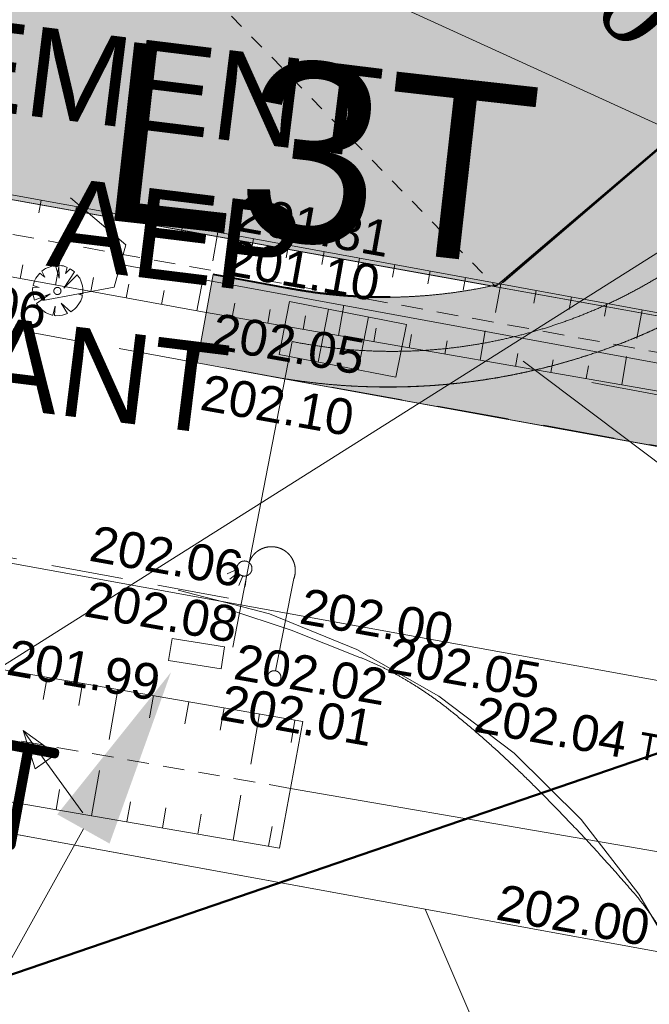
# Model space of a CAD drawing. Header units: millimetres. Extents: x -446952 to 537903, y -185749 to 168493.
# Tile 17 of 155: x -150984 to -133461, y -96599 to -69176. Entities that reach past the tile are written whole.
import ezdxf
from ezdxf.xclip import XClip

# ---------------------------------------------------------------- set-up
doc = ezdxf.new("R2010")
doc.units = ezdxf.units.MM
doc.header["$MEASUREMENT"] = 0
doc.header["$XCLIPFRAME"] = 0
for name, pattern in [('AXES', [101600, 63500, -12700, 12700, -12700]), ('CACHE2', [9525, 6350, -3175]), ('CHEMIN', [3000, 2000, -1000]), ('FOSSE', [1000, 600, -400]), ('Grille', [800, 400, -400]), ('Wipeout_Contour', [1000, 0, -1000])]:
    doc.linetypes.add(name, pattern=pattern)
for name, color, linetype in [('02 AF-17-0322 ZAE POMME- CHANTIER-2018-09-26_2_-1-PAP-SURFACES-VOIRIE', 7, 'Continuous'), ('02 AF-17-0322 ZAE POMME- CHANTIER-2018-09-26_2_01-PAP- BORDURE AGGLOS', 7, 'Continuous'), ('02 AF-17-0322 ZAE POMME- CHANTIER-2018-09-26_2_01-PAP- BORDURE CAN CS1 ET PANNEAU SIGNAL', 7, 'Continuous'), ('02 AF-17-0322 ZAE POMME- CHANTIER-2018-09-26_2_01-PAP- REVET MACROLOT', 7, 'Continuous'), ('02 AF-17-0322 ZAE POMME- CHANTIER-2018-09-26_2_01-PAP- REVET TROTTOIR', 7, 'Continuous'), ('02 AF-17-0322 ZAE POMME- CHANTIER-2018-09-26_2_01-PAP- REVET VOIE', 7, 'Continuous'), ('02 AF-17-0322 ZAE POMME- CHANTIER-2018-09-26_2_01-PAP-COTATION', 7, 'Continuous'), ('02 AF-17-0322 ZAE POMME- CHANTIER-2018-09-26_2_01-PAP-FILAIRE VOIE', 7, 'Continuous'), ('02 AF-17-0322 ZAE POMME- CHANTIER-2018-09-26_2_01-PAP-MARQUAGE AU SOL', 7, 'Continuous'), ('02 AF-17-0322 ZAE POMME- CHANTIER-2018-09-26_2_02-PAP-EP PROJET', 7, 'Continuous'), ('02 AF-17-0322 ZAE POMME- CHANTIER-2018-09-26_2_03-PAP-EU TEXTE POUR 2000°', 7, 'Continuous'), ('02 AF-17-0322 ZAE POMME- CHANTIER-2018-09-26_2_06-PAP AEP PROJET', 7, 'Continuous'), ('02 AF-17-0322 ZAE POMME- CHANTIER-2018-09-26_2_08-PAP RESEAU TELEPHONE PROJET', 7, 'Continuous'), ('02 AF-17-0322 ZAE POMME- CHANTIER-2018-09-26_2_2D - Dessins placés - Géomètre.2D', 7, 'Continuous'), ('02 AF-17-0322 ZAE POMME- CHANTIER-2018-09-26_2_PARC_COTATIONS', 7, 'Continuous'), ('02 AF-17-0322 ZAE POMME- CHANTIER-2018-09-26_2_PARC_SUPEFICIES', 7, 'Continuous'), ('02 AF-17-0322 ZAE POMME- CHANTIER-2018-09-26_2_X-PAP-PL_PT_1_TN décapé', 7, 'Continuous'), ('02 AF-17-0322 ZAE POMME- CHANTIER-2018-09-26_2_X-PTS TOPO-TEXTE TOPOALT', 7, 'Continuous'), ('02 AF-17-0322 ZAE POMME- CHANTIER-2018-09-26_2_X-PTS TOPO-TOPOPOINT', 7, 'Continuous'), ('02 AF-17-0322 ZAE POMME- CHANTIER-2018-09-26_2_Y - FDP TOPO-LIMITES_ 09119', 7, 'Continuous'), ('02 AF-17-0322 ZAE POMME- CHANTIER-2018-09-26_2_Y - FDP TOPO-LIMITES_97191', 7, 'Continuous'), ('02 AF-17-0322 ZAE POMME- CHANTIER-2018-09-26_2_Y-FDP TOPO-TOP_AXE_FOSSE', 7, 'Continuous'), ('02 AF-17-0322 ZAE POMME- CHANTIER-2018-09-26_2_Y-FDP TOPO-TOP_BARBULE', 7, 'Continuous'), ('02 AF-17-0322 ZAE POMME- CHANTIER-2018-09-26_2_Y-FDP TOPO-TOP_BORDURE_CC2', 7, 'Continuous'), ('02 AF-17-0322 ZAE POMME- CHANTIER-2018-09-26_2_Y-FDP TOPO-TOP_TALUS', 7, 'Continuous'), ('02 AF-17-0322 ZAE POMME- CHANTIER-2018-09-26_2_Y-FDP TOPO-TOP_VEGETATION_symb', 7, 'Continuous'), ('02 AF-17-0322 ZAE POMME- CHANTIER-2018-09-26_2_Y-FDP TOPO-TOP_VOIRIE', 7, 'Continuous'), ('02 AF-17-0322 ZAE POMME- CHANTIER-2018-09-26_2_Y-RESEAU EXISTANT FDP-TOP_ECLAIRAGE', 7, 'Continuous'), ('02 AF-17-0322 ZAE POMME- CHANTIER-2018-09-26_2_Y-RESEAU EXISTANT FDP-TOP_PLUV_ RESEAU', 7, 'Continuous'), ('02 AF-17-0322 ZAE POMME- CHANTIER-2018-09-26_2_Y-RESEAU EXISTANT FDP-TOP_PLUVIAL_TEXTE', 7, 'Continuous'), ('02 AF-17-0322 ZAE POMME- CHANTIER-2018-09-26_2_Y-RESEAU EXISTANT FDP-TOP_PTT_symb', 7, 'Continuous'), ('02 AF-17-0322 ZAE POMME- CHANTIER-2018-09-26_2_Y-RESEAU EXISTANT FDP-TOP_VANNE_SYMB', 7, 'Continuous'), ('2D - Dessins placés - Géomètre.2D', 7, 'Continuous')]:
    doc.layers.add(name, color=color, linetype=linetype)
doc.styles.add('STYLE_GENERE_1', font='txt')
doc.styles.add('STYLE_GENERE_4', font='txt')
doc.styles.add('STYLE_GENERE_8', font='isocp.shx')

# ---------------------------------------------------------------- blocks, each defined once
blk = doc.blocks.new('Dessin_1_2', base_point=(-56559339, -2771872408))
at = {"color": 254, "linetype": 'Wipeout_Contour', "lineweight": 0, "ltscale": 2094265.569888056}
blk.add_wipeout([(-446952, -185749), (537903, -185749), (537903, 168493), (-446952, 168064)], dxfattribs=at).dxf.layer = '02 AF-17-0322 ZAE POMME- CHANTIER-2018-09-26_2_2D - Dessins placés - Géomètre.2D'
at = {"layer": '02 AF-17-0322 ZAE POMME- CHANTIER-2018-09-26_2_01-PAP- REVET MACROLOT', "linetype": 'Continuous', "lineweight": 25}
blk.add_hatch(color=171, dxfattribs=at).paths.add_polyline_path([(-193121, -19823), (-198471, -48913), (-186383, -67856), (-140788, -76062), (-137742, -76611), (-129650, -69718), (-122540, -33790)])
at = {"layer": '02 AF-17-0322 ZAE POMME- CHANTIER-2018-09-26_2_01-PAP- REVET TROTTOIR', "linetype": 'Continuous', "lineweight": 15}
blk.add_hatch(color=134, dxfattribs=at).paths.add_polyline_path([(-146048, -78734), (-143986, -79111), (-143938, -79120, 0.246824), (-127964, -74078), (-103425, 49922, -0.20678), (-86326, 74744, -0.141216), (-75679, 77797), (-73408, 77794, -0.901349), (-73306, 76804, -0.058037), (-65241, 77533), (-63242, 77481), (-63170, 80280), (-75675, 80297, 0.141216), (-87654, 76863, 0.20678), (-105877, 50407), (-129650, -69718), (-137596, -76536, -0.104384), (-143536, -76652), (-145599, -76275)])
at = {"layer": '02 AF-17-0322 ZAE POMME- CHANTIER-2018-09-26_2_01-PAP- REVET VOIE', "linetype": 'Continuous', "lineweight": 15, "true_color": 0xe8e8e8}
blk.add_hatch(color=254, dxfattribs=at).paths.add_polyline_path([(-127964, -74078, -0.246824), (-143938, -79120), (-101676, -86792, -0.418387), (-116091, -65592), (-93615, 47980, -0.343506), (-67600, 70507, -0.019452), (-65423, 70535), (-42054, 69930, 0.060082), (-27750, 71280), (38284, 85642, 0.04246), (48004, 88638), (65740, 95802, -0.079278), (72804, 97424), (250300, 109412, 0.02499), (257294, 110237), (294497, 116522, -0.504374), (321675, 89094), (299201, -56028), (285971, -134819, -0.40927), (265363, -149699), (307127, -157458, -0.40792), (292737, -136794), (306112, -57143), (328592, 88023, 0.50605), (293331, 123425), (256128, 117139, -0.02499), (249828, 116396), (72332, 104408, 0.079278), (63118, 102292), (45383, 95129, -0.04246), (36796, 92482), (-29238, 78120, -0.060082), (-41873, 76928), (-65241, 77533, 0.058037), (-73306, 76804, 0.30098), (-100482, 49339), (-123090, -64900, -0.147477)])
at = {"layer": '02 AF-17-0322 ZAE POMME- CHANTIER-2018-09-26_2_08-PAP RESEAU TELEPHONE PROJET', "linetype": 'Continuous', "lineweight": 0, "true_color": 0xffffff}
blk.add_hatch(color=7, dxfattribs=at).paths.add_polyline_path([(-143761, -78498), (-140511, -79136), (-140222, -77662), (-143472, -77024)])
at = {"layer": '02 AF-17-0322 ZAE POMME- CHANTIER-2018-09-26_2_08-PAP RESEAU TELEPHONE PROJET', "linetype": 'Continuous', "lineweight": 15, "true_color": 0xfff91e}
blk.add_hatch(color=2, dxfattribs=at).paths.add_polyline_path([(-149939, -91309), (-148483, -92122), (-146773, -87350)])
at = {"layer": '02 AF-17-0322 ZAE POMME- CHANTIER-2018-09-26_2_-1-PAP-SURFACES-VOIRIE', "color": 7, "linetype": 'Continuous', "lineweight": 15, "flags": 128}
blk.add_lwpolyline([(-100482, 49339), (-123090, -64900, -0.147477), (-127964, -74078, -0.246824), (-143938, -79120), (-101676, -86792, -0.418387), (-116091, -65592), (-111232, -41039)], format="xyb", dxfattribs=at)
at = {"layer": '02 AF-17-0322 ZAE POMME- CHANTIER-2018-09-26_2_01-PAP- BORDURE AGGLOS', "color": 134, "linetype": 'CACHE2', "lineweight": 40, "flags": 128}
blk.add_lwpolyline([(-100849, 75812), (-129650, -69718), (-137596, -76536, -0.104384), (-143536, -76652), (-145599, -76275)], format="xyb", dxfattribs=at)
at = {"layer": '02 AF-17-0322 ZAE POMME- CHANTIER-2018-09-26_2_01-PAP- BORDURE CAN CS1 ET PANNEAU SIGNAL', "color": 161, "linetype": 'AXES', "lineweight": 15, "true_color": 0x40a5ff, "flags": 128}
blk.add_lwpolyline([(328592, 88023, 0.511687), (292793, 123334), (256128, 117139, -0.02499), (249828, 116396), (235959, 115459), (225780, 117778), (189862, 115352), (180087, 111685), (144168, 109260), (133989, 111579), (98071, 109153), (88296, 105486), (72332, 104408, 0.079278), (63118, 102292), (45383, 95129, -0.04246), (36796, 92482), (-29238, 78120, -0.060082), (-41873, 76928), (-65241, 77533, 0.365399), (-100482, 49339), (-123090, -64900, -0.409989), (-143986, -79111), (-146048, -78734)], format="xyb", dxfattribs=at)
at = {"layer": '02 AF-17-0322 ZAE POMME- CHANTIER-2018-09-26_2_01-PAP- BORDURE CAN CS1 ET PANNEAU SIGNAL', "color": 7, "linetype": 'Continuous', "lineweight": 15, "flags": 128}
blk.add_lwpolyline([(-127268, -71901), (-153431, -88417)], dxfattribs=at)
at = {"layer": '02 AF-17-0322 ZAE POMME- CHANTIER-2018-09-26_2_01-PAP-FILAIRE VOIE', "color": 7, "linetype": 'Continuous', "lineweight": 15}
for p, q in [((-146048, -78734), (-145599, -76275)), ((-143986, -79111), (-101676, -86792))]:
    blk.add_line(p, q, dxfattribs=at)
at = {"layer": '02 AF-17-0322 ZAE POMME- CHANTIER-2018-09-26_2_01-PAP-FILAIRE VOIE', "color": 7, "linetype": 'Continuous', "lineweight": 15, "flags": 128}
for points in [[(63118, 102292), (45383, 95129, -0.04246), (36796, 92482), (-29238, 78120, -0.060082), (-41873, 76928), (-65241, 77533, 0.365399), (-100482, 49339), (-123090, -64900, -0.409989), (-143986, -79111), (-146048, -78734)], [(-75675, 80297, 0.141216), (-87654, 76863, 0.20678), (-105877, 50407), (-129650, -69718), (-137596, -76536, -0.104384), (-143536, -76652), (-145599, -76275)]]:
    blk.add_lwpolyline(points, format="xyb", dxfattribs=at)
at = {"layer": '02 AF-17-0322 ZAE POMME- CHANTIER-2018-09-26_2_01-PAP-MARQUAGE AU SOL', "color": 254, "linetype": 'Continuous', "lineweight": 15, "true_color": 0xe8e8e8, "flags": 128}
blk.add_lwpolyline([(-135058, -79285), (-123363, -81469)], dxfattribs=at)
at = {"layer": '02 AF-17-0322 ZAE POMME- CHANTIER-2018-09-26_2_02-PAP-EP PROJET', "color": 30, "linetype": 'Continuous', "lineweight": 15, "true_color": 0xff6600, "flags": 128}
blk.add_lwpolyline([(-150341, -76993), (-148355, -76629), (-148028, -75450), (-149571, -74136)], dxfattribs=at)
at = {"layer": '02 AF-17-0322 ZAE POMME- CHANTIER-2018-09-26_2_02-PAP-EP PROJET', "color": 30, "linetype": 'AXES', "lineweight": 15, "true_color": 0xff6600, "flags": 128}
blk.add_lwpolyline([(-148314, -75971), (-100131, -84808)], dxfattribs=at)
at = {"layer": '02 AF-17-0322 ZAE POMME- CHANTIER-2018-09-26_2_03-PAP-EU TEXTE POUR 2000°', "color": 7, "linetype": 'Continuous', "lineweight": 15}
blk.add_line((-147515, -65553), (-129514, -73797), dxfattribs=at)
at = {"layer": '02 AF-17-0322 ZAE POMME- CHANTIER-2018-09-26_2_06-PAP AEP PROJET', "color": 161, "linetype": 'Continuous', "lineweight": 15, "true_color": 0x40a5ff, "flags": 128}
blk.add_lwpolyline([(-125645, -87230), (-136976, -78684)], dxfattribs=at)
at = {"layer": '02 AF-17-0322 ZAE POMME- CHANTIER-2018-09-26_2_08-PAP RESEAU TELEPHONE PROJET', "color": 2, "linetype": 'Continuous', "lineweight": 15, "true_color": 0xfff91e}
blk.add_line((-149211, -91715), (-167555, -124558), dxfattribs=at)
at = {"layer": '02 AF-17-0322 ZAE POMME- CHANTIER-2018-09-26_2_08-PAP RESEAU TELEPHONE PROJET', "color": 2, "linetype": 'AXES', "lineweight": 15, "true_color": 0xfff91e, "flags": 128}
blk.add_lwpolyline([(-145048, -86649), (-143405, -78139, 0.285838), (-129259, -72804), (-128413, -69786)], format="xyb", dxfattribs=at)
at = {"layer": '02 AF-17-0322 ZAE POMME- CHANTIER-2018-09-26_2_08-PAP RESEAU TELEPHONE PROJET', "color": 2, "linetype": 'Continuous', "lineweight": 15, "true_color": 0xfff91e, "flags": 128}
blk.add_lwpolyline([(-143761, -78498), (-140511, -79136), (-140222, -77662), (-143472, -77024)], close=True, dxfattribs=at)
for points in [[(-142388, -77237), (-142677, -78711)], [(-141274, -77455), (-141563, -78929)]]:
    blk.add_lwpolyline(points, dxfattribs=at)
at = {"layer": '02 AF-17-0322 ZAE POMME- CHANTIER-2018-09-26_2_PARC_COTATIONS', "color": 161, "linetype": 'Grille', "lineweight": 15, "true_color": 0x40a5ff}
blk.add_line((-193121, -19823), (-137742, -76611), dxfattribs=at)
at = {"layer": '02 AF-17-0322 ZAE POMME- CHANTIER-2018-09-26_2_PARC_SUPEFICIES', "color": 7, "linetype": 'Continuous', "lineweight": 15, "flags": 128}
blk.add_lwpolyline([(-193121, -19823), (-122540, -33790), (-129650, -69718), (-137742, -76611), (-140788, -76062), (-186383, -67856), (-198471, -48913)], close=True, dxfattribs=at)
at = {"layer": '02 AF-17-0322 ZAE POMME- CHANTIER-2018-09-26_2_X-PAP-PL_PT_1_TN décapé', "color": 30, "linetype": 'Continuous', "lineweight": 15, "true_color": 0xff6600, "flags": 128}
blk.add_lwpolyline([(-149231, -91270), (-150883, -88974), (-150551, -90041), (-149976, -89628), (-150883, -88974)], dxfattribs=at)
at = {"layer": '02 AF-17-0322 ZAE POMME- CHANTIER-2018-09-26_2_X-PTS TOPO-TOPOPOINT', "color": 14, "linetype": 'Continuous', "lineweight": 15, "true_color": 0xa80f02}
for p, q in [((-145321, -75120), (-145321, -75120)), ((-145660, -76157), (-145660, -76157)), ((-149934, -76731), (-149934, -76731)), ((-146000, -77295), (-146000, -77295)), ((-146047, -78733), (-146047, -78733)), ((-145169, -85287), (-145169, -85287)), ((-145221, -85587), (-145221, -85587)), ((-143429, -86173), (-143429, -86173)), ((-145282, -86647), (-145282, -86647)), ((-146841, -87016), (-146841, -87016)), ((-141513, -86935), (-141513, -86935)), ((-145380, -87255), (-145380, -87255)), ((-138913, -88485), (-138913, -88485)), ((-133893, -93493), (-133893, -93493)), ((-139697, -93956), (-139697, -93956))]:
    blk.add_line(p, q, dxfattribs=at)
at = {"layer": '02 AF-17-0322 ZAE POMME- CHANTIER-2018-09-26_2_Y - FDP TOPO-LIMITES_ 09119', "color": 14, "linetype": 'Continuous', "lineweight": 15, "true_color": 0xa80f02, "flags": 128}
for points in [[(-184937, 25913), (-198752, -49411), (-185522, -68004), (-16854, -98388), (-2624, 0)], [(-16854, -98388), (-26579, -96636), (-185522, -68004), (-198752, -49411), (-184937, 25913), (-2624, 0)]]:
    blk.add_lwpolyline(points, close=True, dxfattribs=at)
at = {"layer": '02 AF-17-0322 ZAE POMME- CHANTIER-2018-09-26_2_Y - FDP TOPO-LIMITES_97191', "color": 14, "linetype": 'Continuous', "lineweight": 15, "true_color": 0xa80f02, "flags": 128}
for points in [[(-211763, -92320), (-209699, -81552), (-201714, -75149), (41070, -119219), (39620, -126736), (-39122, -112338), (-110098, -99361), (-139703, -93948), (-192183, -84352), (-198941, -83117)], [(-139703, -93948), (-133668, -108050), (-141816, -149238), (-219936, -134955), (-211763, -92320), (-198941, -83117)]]:
    blk.add_lwpolyline(points, close=True, dxfattribs=at)
at = {"layer": '02 AF-17-0322 ZAE POMME- CHANTIER-2018-09-26_2_Y-FDP TOPO-TOP_AXE_FOSSE', "color": 14, "linetype": 'FOSSE', "lineweight": 15, "true_color": 0xa80f02}
blk.add_line((-143449, -90585), (-178180, -84486), dxfattribs=at)
at = {"layer": '02 AF-17-0322 ZAE POMME- CHANTIER-2018-09-26_2_Y-FDP TOPO-TOP_AXE_FOSSE', "color": 14, "linetype": 'FOSSE', "lineweight": 15, "true_color": 0xa80f02, "flags": 128}
blk.add_lwpolyline([(-3962, -101746), (-26910, -97519), (-50001, -93406), (-72655, -89428), (-96481, -85240), (-120993, -80684), (-145662, -76158), (-168793, -71964), (-184888, -69193)], dxfattribs=at)
at = {"layer": '02 AF-17-0322 ZAE POMME- CHANTIER-2018-09-26_2_Y-FDP TOPO-TOP_BARBULE', "color": 14, "linetype": 'Continuous', "lineweight": 15, "true_color": 0xa80f02}
for p, q in [((-150385, -74204), (-150449, -74558)), ((-149401, -74382), (-149546, -75179)), ((-148417, -74560), (-148481, -74915)), ((-147433, -74738), (-147497, -75093)), ((-146449, -74917), (-146513, -75271)), ((-145465, -75095), (-145610, -75893)), ((-144481, -75275), (-144546, -75629)), ((-143498, -75455), (-143563, -75810)), ((-142514, -75635), (-142579, -75990)), ((-149986, -76566), (-149827, -75701)), ((-141531, -75815), (-141677, -76614)), ((-150969, -76386), (-150899, -76002)), ((-140547, -75995), (-140612, -76350)), ((-139563, -76175), (-139628, -76531)), ((-149002, -76746), (-148931, -76361)), ((-146051, -77287), (-145891, -76416)), ((-138580, -76356), (-138645, -76711)), ((-148018, -76926), (-147948, -76540)), ((-147035, -77106), (-146964, -76720)), ((-137596, -76536), (-137742, -77335)), ((-136612, -76716), (-136677, -77071)), ((-135629, -76896), (-135694, -77252)), ((-145066, -77459), (-144999, -77074)), ((-144081, -77630), (-144014, -77248)), ((-142110, -77973), (-141963, -77127)), ((-134645, -77076), (-134710, -77432)), ((-133661, -77256), (-133808, -78057)), ((-143096, -77802), (-143030, -77423)), ((-141125, -78145), (-141060, -77772)), ((-138170, -78660), (-138027, -77840)), ((-140140, -78316), (-140076, -77946)), ((-139155, -78488), (-139091, -78121)), ((-137184, -78831), (-137122, -78470)), ((-136199, -79003), (-136137, -78645)), ((-134229, -79346), (-134091, -78554)), ((-135214, -79174), (-135152, -78819)), ((-150220, -87488), (-150327, -88105)), ((-149235, -87659), (-149342, -88277)), ((-148250, -87829), (-148491, -89222)), ((-147264, -88000), (-147372, -88619)), ((-146279, -88170), (-146386, -88791)), ((-145294, -88341), (-145401, -88962)), ((-144308, -88511), (-144551, -89911)), ((-143323, -88682), (-143431, -89305)), ((-148984, -91349), (-148767, -90085)), ((-150955, -91010), (-150858, -90446)), ((-149970, -91179), (-149873, -90617)), ((-147999, -91519), (-147902, -90958)), ((-145042, -92028), (-144826, -90774)), ((-147013, -91689), (-146917, -91129)), ((-146028, -91858), (-145932, -91300)), ((-144057, -92198), (-143961, -91642))]:
    blk.add_line(p, q, dxfattribs=at)
at = {"layer": '02 AF-17-0322 ZAE POMME- CHANTIER-2018-09-26_2_Y-FDP TOPO-TOP_BORDURE_CC2', "color": 14, "linetype": 'Continuous', "lineweight": 15, "true_color": 0xa80f02, "flags": 128}
blk.add_lwpolyline([(-131511, -97962, 0.030853), (-132866, -94995, 0.055423), (-133894, -93494, 0.018775), (-136655, -90526, 0.025009), (-138914, -88486, 0.036609), (-140210, -87579, 0.039854), (-141514, -86936), (-143430, -86174), (-145222, -85588)], format="xyb", dxfattribs=at)
at = {"layer": '02 AF-17-0322 ZAE POMME- CHANTIER-2018-09-26_2_Y-FDP TOPO-TOP_TALUS', "color": 14, "linetype": 'Continuous', "lineweight": 15, "true_color": 0xa80f02}
blk.add_line((-175840, -83054), (-143108, -88719), dxfattribs=at)
at = {"layer": '02 AF-17-0322 ZAE POMME- CHANTIER-2018-09-26_2_Y-FDP TOPO-TOP_TALUS', "color": 14, "linetype": 'Continuous', "lineweight": 15, "true_color": 0xa80f02, "flags": 128}
for points in [[(-3789, -100864), (-26579, -96636), (-49714, -92404), (-72547, -88369), (-96200, -84117), (-120654, -79639), (-145323, -75121), (-168569, -70910), (-185522, -68004)], [(-4342, -102864), (-27097, -98720), (-50326, -94549), (-72993, -90535), (-96743, -86306), (-121283, -81601), (-146001, -77296), (-168916, -73098), (-186149, -70019)], [(-180520, -85919), (-143754, -92250)]]:
    blk.add_lwpolyline(points, dxfattribs=at)
at = {"layer": '02 AF-17-0322 ZAE POMME- CHANTIER-2018-09-26_2_Y-FDP TOPO-TOP_VEGETATION_symb', "color": 14, "linetype": 'Continuous', "lineweight": 15, "true_color": 0xa80f02}
for p, q in [((-150291, -76126), (-150366, -76179)), ((-150366, -76179), (-150284, -76348)), ((-150265, -76108), (-150291, -76126)), ((-150193, -76075), (-150265, -76108)), ((-150053, -76032), (-150193, -76075)), ((-149985, -76022), (-150053, -76032)), ((-149888, -76371), (-149985, -76022)), ((-149830, -76025), (-149895, -76015)), ((-149895, -76015), (-149888, -76371)), ((-149809, -76029), (-149830, -76025)), ((-149787, -76033), (-149809, -76029)), ((-149809, -76029), (-149808, -76029)), ((-149765, -76036), (-149787, -76033)), ((-149661, -76076), (-149765, -76036)), ((-149759, -76658), (-149460, -76198)), ((-149712, -76245), (-149661, -76076)), ((-149578, -76112), (-149712, -76245)), ((-149460, -76198), (-149578, -76112)), ((-150564, -76434), (-150604, -76539)), ((-150532, -76373), (-150564, -76434)), ((-150420, -76237), (-150532, -76373)), ((-150284, -76348), (-150420, -76237)), ((-149384, -76278), (-149759, -76658)), ((-149331, -76353), (-149384, -76278)), ((-149313, -76378), (-149331, -76353)), ((-149280, -76450), (-149313, -76378)), ((-149237, -76591), (-149280, -76450)), ((-150622, -76647), (-150626, -76668)), ((-150626, -76668), (-150622, -76780)), ((-150618, -76625), (-150622, -76647)), ((-150622, -76780), (-150611, -76848)), ((-150442, -76632), (-150618, -76625)), ((-150608, -76560), (-150611, -76582)), ((-150611, -76582), (-150442, -76632)), ((-150604, -76539), (-150608, -76560)), ((-149227, -76659), (-149237, -76591)), ((-149223, -76771), (-149227, -76659)), ((-149227, -76792), (-149223, -76771)), ((-150611, -76848), (-150569, -76988)), ((-150569, -76988), (-150140, -76816)), ((-150140, -76816), (-150518, -77085)), ((-149342, -76817), (-149230, -76814)), ((-149238, -76857), (-149342, -76817)), ((-149317, -77065), (-149285, -77004)), ((-149285, -77004), (-149245, -76900)), ((-149245, -76900), (-149241, -76878)), ((-149241, -76878), (-149238, -76857)), ((-149230, -76814), (-149227, -76792)), ((-150518, -77085), (-150464, -77161)), ((-150464, -77161), (-150446, -77186)), ((-150446, -77186), (-150389, -77240)), ((-150389, -77240), (-150270, -77327)), ((-150270, -77327), (-150209, -77359)), ((-150062, -77406), (-149997, -77151)), ((-149997, -77151), (-150019, -77413)), ((-149828, -77068), (-149558, -77313)), ((-149656, -77363), (-149828, -77068)), ((-149558, -77313), (-149483, -77259)), ((-149483, -77259), (-149458, -77241)), ((-149458, -77241), (-149404, -77184)), ((-149404, -77184), (-149317, -77065)), ((-150209, -77359), (-150105, -77399)), ((-150105, -77399), (-150084, -77402)), ((-150084, -77402), (-150062, -77406)), ((-150019, -77413), (-149997, -77417)), ((-149997, -77417), (-149976, -77421)), ((-149976, -77421), (-149864, -77417)), ((-149864, -77417), (-149796, -77406)), ((-149796, -77406), (-149656, -77363))]:
    blk.add_line(p, q, dxfattribs=at)
blk.add_circle((-149934, -76731), 100, dxfattribs=at)
at = {"layer": '02 AF-17-0322 ZAE POMME- CHANTIER-2018-09-26_2_Y-FDP TOPO-TOP_VOIRIE', "color": 14, "linetype": 'CHEMIN', "lineweight": 15, "true_color": 0xa80f02, "flags": 128}
for points in [[(-4605, -104649), (-27656, -100282), (-50605, -96083), (-73371, -91986), (-96884, -87669), (-121441, -83172), (-146048, -78734), (-169031, -74530), (-190445, -70658), (-195855, -69322), (-196839, -68997, -0.074747), (-200744, -67025, -0.095988), (-203105, -64553, -0.03892), (-205112, -60821, -0.039418), (-206494, -56872, -0.058044), (-206869, -54248, -0.0417), (-206658, -50570), (-201926, -25680), (-197177, -1562), (-196079, 4188)], [(-145171, -85288), (-170079, -80668), (-198860, -75391), (-201154, -75270, 0.124551), (-204555, -75942, 0.06775), (-209835, -79387, 0.051551), (-212366, -82081, 0.051551), (-214292, -85235)]]:
    blk.add_lwpolyline(points, format="xyb", dxfattribs=at)
at = {"layer": '02 AF-17-0322 ZAE POMME- CHANTIER-2018-09-26_2_Y-FDP TOPO-TOP_VOIRIE', "color": 14, "linetype": 'Continuous', "lineweight": 15, "true_color": 0xa80f02, "flags": 128}
blk.add_lwpolyline([(-143683, -174109), (-130717, -108591), (-130377, -105987), (-130382, -103360), (-130731, -100757), (-131417, -98222), (-132430, -95799), (-133752, -93529), (-135360, -91452), (-137226, -89604), (-139318, -88016), (-141601, -86717), (-144034, -85727), (-146575, -85065)], dxfattribs=at)
at = {"layer": '02 AF-17-0322 ZAE POMME- CHANTIER-2018-09-26_2_Y-RESEAU EXISTANT FDP-TOP_ECLAIRAGE', "color": 5, "linetype": 'Continuous', "lineweight": 15, "flags": 128}
for points in [[(-144937, -84493), (-145208, -84611)], [(-144906, -84576), (-145134, -84757)], [(-144846, -84636), (-145021, -84870)], [(-144775, -84667), (-144883, -84939)], [(-144675, -84665), (-144704, -84963)], [(-143863, -87312), (-143350, -84737)]]:
    blk.add_lwpolyline(points, dxfattribs=at)
at = {"layer": '02 AF-17-0322 ZAE POMME- CHANTIER-2018-09-26_2_Y-RESEAU EXISTANT FDP-TOP_ECLAIRAGE', "color": 5, "linetype": 'Continuous', "lineweight": 15}
for centre, radius in [((-144729, -84462), 210), ((-143900, -87495), 188)]:
    blk.add_circle(centre, radius, dxfattribs=at)
blk.add_arc((-143976, -84517), 663, 340.6063, 160.6063, dxfattribs=at)
at = {"layer": '02 AF-17-0322 ZAE POMME- CHANTIER-2018-09-26_2_Y-RESEAU EXISTANT FDP-TOP_PLUV_ RESEAU', "color": 122, "linetype": 'Continuous', "lineweight": 15, "true_color": 0x00d59f, "flags": 128}
for points in [[(-143108, -88719), (-143754, -92250)], [(-128144, -93224), (-143449, -90585)]]:
    blk.add_lwpolyline(points, dxfattribs=at)
at = {"layer": '02 AF-17-0322 ZAE POMME- CHANTIER-2018-09-26_2_Y-RESEAU EXISTANT FDP-TOP_PTT_symb', "color": 30, "linetype": 'Continuous', "lineweight": 15, "true_color": 0xff6600, "flags": 128}
blk.add_lwpolyline([(-145282, -86646), (-146743, -86410), (-146842, -87019), (-145380, -87255)], close=True, dxfattribs=at)
at = {"layer": '02 AF-17-0322 ZAE POMME- CHANTIER-2018-09-26_2_Y-RESEAU EXISTANT FDP-TOP_VANNE_SYMB', "color": 124, "linetype": 'Continuous', "lineweight": 50, "flags": 128}
blk.add_lwpolyline([(-123294, -86210), (-151760, -95952)], dxfattribs=at)
at = {"layer": '02 AF-17-0322 ZAE POMME- CHANTIER-2018-09-26_2_01-PAP-COTATION', "color": 161, "linetype": 'Continuous', "lineweight": 15, "true_color": 0x40a5ff, "insert": (-136542, -65788), "char_height": 2250, "attachment_point": 5, "rotation": 313.003, "style": 'STYLE_GENERE_1'}
blk.add_mtext('\\A1;{\\pqc;\\fTimes New Roman|b0|i0|c0|p22;R18.00}', dxfattribs=at)
at = {"layer": '02 AF-17-0322 ZAE POMME- CHANTIER-2018-09-26_2_06-PAP AEP PROJET', "color": 161, "linetype": 'Continuous', "lineweight": 15, "true_color": 0x40a5ff, "insert": (-170457, -66898), "char_height": 2500, "width": 33219.11, "attachment_point": 1, "rotation": 352.9642, "line_spacing_factor": 0.980066, "style": 'STYLE_GENERE_4'}
blk.add_mtext('\\A1;{\\pql;\\fArial|b0|i0|c0|p38;RACCORDEMENT \\fArial|b0|i0|c0|p38;AU RESEAU AEP \\fArial|b0|i0|c0|p38;Ø200 EXISTANT}', dxfattribs=at)
at = {"layer": '02 AF-17-0322 ZAE POMME- CHANTIER-2018-09-26_2_08-PAP RESEAU TELEPHONE PROJET', "color": 2, "linetype": 'Continuous', "lineweight": 15, "true_color": 0xfff91e, "insert": (-148363, -69741), "char_height": 5000, "attachment_point": 1, "rotation": 353.6102, "style": 'STYLE_GENERE_4'}
blk.add_mtext('\\A1;{\\pql;\\fArial|b0|i0|c0|p38;L3T}', dxfattribs=at)
at = {"layer": '02 AF-17-0322 ZAE POMME- CHANTIER-2018-09-26_2_X-PTS TOPO-TEXTE TOPOALT', "color": 14, "linetype": 'Continuous', "lineweight": 15, "true_color": 0xa80f02, "char_height": 1000, "rotation": 349.9517, "style": 'STYLE_GENERE_4'}
for s, insert, attachment_point in [('\\A1;{\\pql;\\fArial|b0|i0|c0|p38;201.81}', (-144806, -74062), 1), ('\\A1;{\\pql;\\fArial|b0|i0|c0|p38;201.10}', (-145108, -75293), 1), ('\\A1;{\\pql;\\fArial|b0|i0|c0|p38;202.06}', (-154359, -76076), 1), ('\\A1;{\\pql;\\fArial|b0|i0|c0|p38;202.05}', (-145702, -78338), 7), ('\\A1;{\\pql;\\fArial|b0|i0|c0|p38;202.10}', (-146004, -80046), 7), ('\\A1;{\\pql;\\fArial|b0|i0|c0|p38;202.06}', (-148912, -83254), 1), ('\\A1;{\\pql;\\fArial|b0|i0|c0|p38;202.08}', (-149054, -84801), 1), ('\\A1;{\\pql;\\fArial|b0|i0|c0|p38;202.00}', (-143059, -85000), 1), ('\\A1;{\\pql;\\fArial|b0|i0|c0|p38;201.99}', (-151215, -86423), 1), ('\\A1;{\\pql;\\fArial|b0|i0|c0|p38;202.02}', (-144894, -86546), 1), ('\\A1;{\\pql;\\fArial|b0|i0|c0|p38;202.05}', (-140622, -86367), 1), ('\\A1;{\\pql;\\fArial|b0|i0|c0|p38;202.01}', (-145280, -87685), 1), ('\\A1;{\\pql;\\fArial|b0|i0|c0|p38;202.04}', (-138208, -88011), 1), ('\\A1;{\\pql;\\fArial|b0|i0|c0|p38;202.00}', (-137590, -93248), 1)]:
    blk.add_mtext(s, dxfattribs=dict(at, insert=insert, attachment_point=attachment_point))
at = {"layer": '02 AF-17-0322 ZAE POMME- CHANTIER-2018-09-26_2_Y-RESEAU EXISTANT FDP-TOP_PLUVIAL_TEXTE', "color": 122, "linetype": 'Continuous', "lineweight": 15, "true_color": 0x00d59f, "insert": (-133848, -89970), "char_height": 750, "attachment_point": 7, "rotation": 349.9438, "style": 'STYLE_GENERE_4'}
blk.add_mtext('\\A1;{\\W0.866667x;\\pql;\\fArial|b0|i0|c0|p38;Tampon : 202.14}', dxfattribs=at)
at = {"layer": '02 AF-17-0322 ZAE POMME- CHANTIER-2018-09-26_2_Y-RESEAU EXISTANT FDP-TOP_VANNE_SYMB', "color": 124, "linetype": 'Continuous', "lineweight": 50, "insert": (-158094, -82888), "char_height": 3000, "width": 9900, "attachment_point": 1, "rotation": 349.5271, "style": 'STYLE_GENERE_8'}
blk.add_mtext('\\A1;{\\pql;\\Fisocp.shx;EU \\Fisocp.shx;EXIST}', dxfattribs=at)

msp = doc.modelspace()

# ---------------------------------------------------------------- block references
at = {"layer": '2D - Dessins placés - Géomètre.2D', "color": 7, "linetype": 'Continuous', "lineweight": 40}
ref = msp.add_blockref('Dessin_1_2', (-56559339, -2771872408), dxfattribs=at)
XClip(ref).set_block_clipping_path([(-446952.2139278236, -185748.9586169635), (537903.0822630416, -185748.9586169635), (537903.0822630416, 168492.6257651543), (-446952.2139278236, 168063.6339895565)])

doc.saveas('drawing.dxf')
